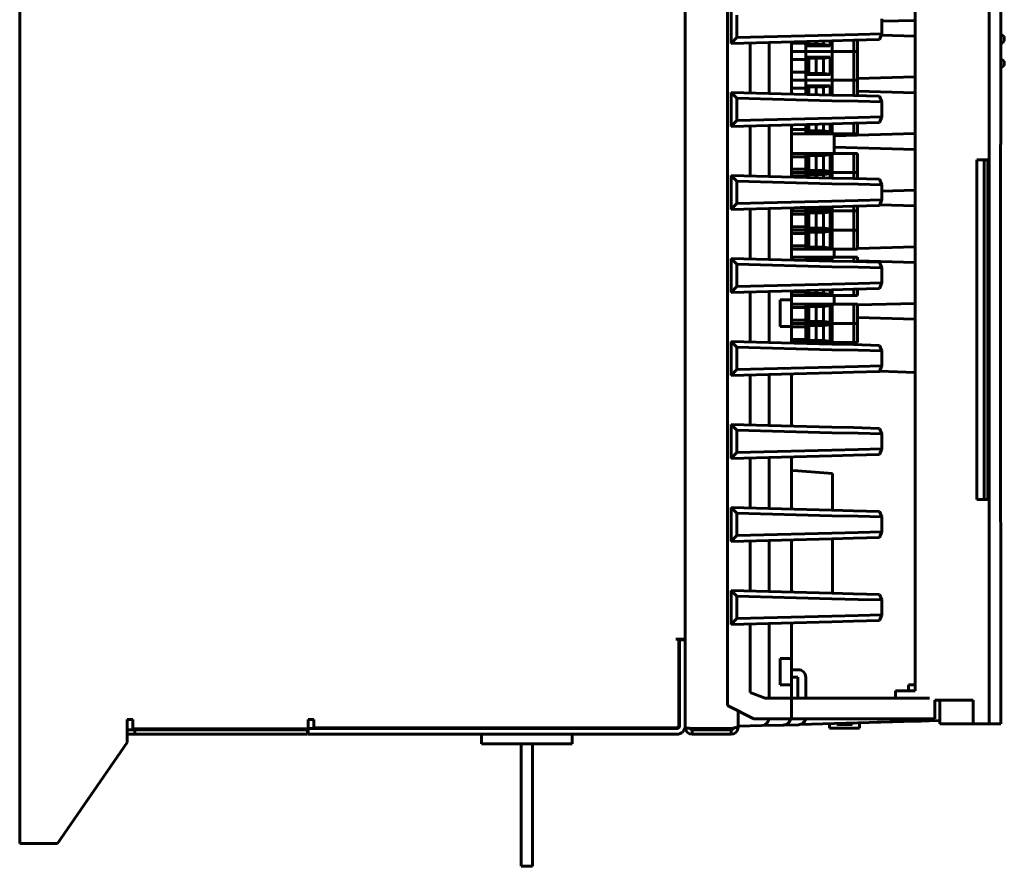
# Model space of a CAD drawing. Header units: millimetres. Extents: x 0 to 297, y 0 to 292.
# Tile 5 of 8: x 123 to 189, y 71 to 127. Entities that reach past the tile are written whole.
import ezdxf

# ---------------------------------------------------------------- set-up
doc = ezdxf.new("R2010")
doc.units = ezdxf.units.MM
doc.linetypes.add('K5LT_BASIC', pattern=[0])
doc.layers.add('Системный слой', color=7, linetype='Continuous')

# ---------------------------------------------------------------- blocks, each defined once
blk = doc.blocks.new('U0')
at = {"layer": 'Системный слой', "color": 150, "linetype": 'K5LT_BASIC', "lineweight": 60, "true_color": 0x0080ff}
for p, q in [((182.259, 83.152), (182.634, 83.152)), ((182.634, 83.152), (182.705, 83.152))]:
    blk.add_line(p, q, dxfattribs=at)
blk = doc.blocks.new('U1')
at = {"layer": 'Системный слой', "color": 150, "linetype": 'K5LT_BASIC', "lineweight": 60, "true_color": 0x0080ff}
for p, q in [((182.762, 80.742), (182.709, 80.74)), ((183.086, 80.751), (182.888, 80.746)), ((183.632, 80.767), (183.341, 80.759))]:
    blk.add_line(p, q, dxfattribs=at)
blk = doc.blocks.new('U2')
at = {"layer": 'Системный слой', "color": 150, "linetype": 'K5LT_BASIC', "lineweight": 60, "true_color": 0x0080ff}
for p, q in [((177.222, 97.152), (177.222, 94.726)), ((177.222, 92.828), (177.222, 89.226))]:
    blk.add_line(p, q, dxfattribs=at)
blk = doc.blocks.new('U3')
at = {"layer": 'Системный слой', "color": 150, "linetype": 'K5LT_BASIC', "lineweight": 60, "true_color": 0x0080ff}
for p, q in [((177.334, 119.654), (177.334, 118.362)), ((177.334, 112.012), (177.334, 111.487)), ((177.334, 108.947), (177.334, 108.362)), ((177.334, 105.822), (177.334, 105.723))]:
    blk.add_line(p, q, dxfattribs=at)
blk = doc.blocks.new('U5')
at = {"layer": 'Системный слой', "color": 150, "linetype": 'K5LT_BASIC', "lineweight": 60, "true_color": 0x0080ff}
for p, q in [((180.184, 80.668), (182.711, 80.74)), ((182.755, 80.742), (182.888, 80.746)), ((183.086, 80.751), (183.341, 80.759)), ((183.632, 80.767), (184.335, 80.787))]:
    blk.add_line(p, q, dxfattribs=at)
blk = doc.blocks.new('U6')
at = {"layer": 'Системный слой', "color": 150, "linetype": 'K5LT_BASIC', "lineweight": 60, "true_color": 0x0080ff}
for start, end in [(271.72422, 350.06494), (271.65, 271.72422)]:
    blk.add_arc((173.946, 80.988), 0.5, start, end, dxfattribs=at)
blk = doc.blocks.new('U7')
at = {"layer": 'Системный слой', "color": 150, "linetype": 'K5LT_BASIC', "lineweight": 60, "true_color": 0x0080ff}
blk.add_line((170.959, 81.427), (170.959, 80.901), dxfattribs=at)
blk = doc.blocks.new('U8')
at = {"layer": 'Системный слой', "color": 150, "linetype": 'K5LT_BASIC', "lineweight": 60, "true_color": 0x0080ff}
for p, q in [((188.601, 126.103), (188.368, 126.262)), ((188.608, 125.814), (188.601, 126.103)), ((188.368, 125.642), (188.368, 125.642)), ((188.368, 125.642), (188.368, 125.642)), ((188.368, 125.642), (188.368, 125.642)), ((188.368, 125.642), (188.368, 125.642)), ((188.368, 125.642), (188.369, 125.642)), ((188.369, 125.642), (188.371, 125.643)), ((188.369, 125.642), (188.369, 125.642)), ((188.369, 125.642), (188.369, 125.642)), ((188.371, 125.643), (188.373, 125.643)), ((188.373, 125.643), (188.378, 125.644)), ((188.378, 125.644), (188.387, 125.645)), ((188.387, 125.645), (188.406, 125.65)), ((188.406, 125.65), (188.442, 125.662)), ((188.442, 125.662), (188.509, 125.698)), ((188.509, 125.698), (188.608, 125.814))]:
    blk.add_line(p, q, dxfattribs=at)
blk = doc.blocks.new('U9')
at = {"layer": 'Системный слой', "color": 150, "linetype": 'K5LT_BASIC', "lineweight": 60, "true_color": 0x0080ff}
blk.add_line((181.398, 82.752), (181.398, 82.277), dxfattribs=at)
blk = doc.blocks.new('U10')
at = {"layer": 'Системный слой', "color": 150, "linetype": 'K5LT_BASIC', "lineweight": 60, "true_color": 0x0080ff}
for p, q in [((188.604, 124.471), (188.368, 124.637)), ((188.368, 124.637), (188.368, 124.637)), ((188.368, 124.017), (188.604, 124.182)), ((188.604, 124.182), (188.604, 124.471))]:
    blk.add_line(p, q, dxfattribs=at)
blk = doc.blocks.new('U12')
at = {"layer": 'Системный слой', "color": 150, "linetype": 'K5LT_BASIC', "lineweight": 60, "true_color": 0x0080ff}
for p, q in [((167.459, 160.627), (167.459, 86.127)), ((167.459, 80.439), (167.459, 80.327))]:
    blk.add_line(p, q, dxfattribs=at)

msp = doc.modelspace()

# ---------------------------------------------------------------- linework, layer by layer
at = {"layer": 'Системный слой', "color": 150, "linetype": 'K5LT_BASIC', "lineweight": 60, "true_color": 0x0080ff}
for p, q in [((123.3337, 174.627), (123.3337, 72.627)), ((187.614, 167.327), (187.614, 80.577)), ((170.2587, 166.277), (170.2587, 81.777)), ((182.704, 82.752), (182.704, 165.152)), ((182.7046, 165.152), (182.7046, 82.752)), ((182.7025, 83.152), (182.7025, 164.902)), ((182.7033, 164.902), (182.7033, 83.152)), ((167.4587, 160.577), (167.4587, 86.177)), ((170.5087, 125.652), (170.5087, 127.902)), ((170.8837, 127.517), (170.8837, 126.0369)), ((180.4793, 126.2796), (180.4793, 127.2743)), ((180.4793, 127.1143), (182.7025, 127.1761)), ((170.5087, 125.652), (170.8837, 126.0369)), ((177.1725, 126.2016), (170.8837, 126.0369)), ((178.9167, 126.2387), (177.1725, 126.2016)), ((180.4793, 126.2796), (178.9167, 126.2387)), ((180.4793, 126.2796), (180.339, 125.9094)), ((180.4455, 126.1905), (182.7025, 126.1278)), ((177.1823, 125.8267), (170.5087, 125.652)), ((171.7587, 122.3692), (171.7587, 125.6847)), ((173.0087, 122.3365), (173.0087, 125.7174)), ((174.5087, 122.2972), (174.5087, 125.7567)), ((174.5087, 125.6566), (175.4462, 125.6566)), ((175.4462, 125.1195), (175.4462, 125.7813)), ((175.5712, 125.7845), (175.5712, 125.497)), ((175.5712, 125.497), (175.6449, 125.5706)), ((175.5712, 125.497), (177.0712, 125.497)), ((175.6449, 125.7865), (175.6449, 125.5706)), ((175.6449, 125.5706), (176.6212, 125.5706)), ((176.1331, 125.7992), (176.1331, 125.5706)), ((176.6212, 125.5706), (176.6212, 125.812)), ((177.0712, 125.5154), (176.6212, 125.5706)), ((177.0712, 125.497), (177.0712, 125.8238)), ((178.5995, 125.8638), (177.1823, 125.8267)), ((177.1962, 125.8271), (177.1962, 125.1195)), ((180.339, 125.9094), (178.5995, 125.8638)), ((178.6212, 125.1195), (178.6212, 125.8644)), ((178.8712, 125.8709), (178.8712, 125.1195)), ((174.5087, 125.1195), (175.4462, 125.1195)), ((174.5087, 125.1195), (175.4462, 125.1195)), ((175.4462, 125.1195), (175.4712, 125.1195)), ((175.4462, 123.2145), (175.4462, 125.1195)), ((175.4712, 125.1195), (175.4462, 125.1195)), ((177.1962, 125.1195), (175.4712, 125.1195)), ((177.1962, 125.1195), (175.4712, 125.1195)), ((177.0712, 124.742), (175.5712, 124.742)), ((175.5712, 124.742), (175.6449, 124.6683)), ((175.5712, 124.742), (175.5712, 123.592)), ((176.6212, 124.6683), (177.0712, 124.7235)), ((177.0712, 123.592), (177.0712, 124.742)), ((177.1962, 125.1195), (177.1962, 123.2145)), ((178.588, 125.1195), (177.1962, 125.1195)), ((178.588, 125.1195), (177.1962, 125.1195)), ((178.588, 125.1195), (178.6212, 125.1195)), ((178.6212, 125.1195), (178.588, 125.1195)), ((178.6212, 123.2145), (178.6212, 125.1195)), ((178.6212, 125.1195), (178.6462, 125.1195)), ((178.6462, 125.1195), (178.6212, 125.1195)), ((178.8462, 125.1195), (178.6462, 125.1195)), ((178.8462, 125.1195), (178.6462, 125.1195)), ((178.8462, 125.1195), (178.8712, 125.1195)), ((178.8712, 125.1195), (178.8462, 125.1195)), ((178.8712, 125.1195), (178.8712, 123.2145)), ((174.5087, 124.5823), (175.4462, 124.5823)), ((176.6212, 124.6683), (175.6449, 124.6683)), ((175.6449, 124.6683), (175.6449, 123.6656)), ((176.1331, 124.6683), (176.1331, 123.6656)), ((176.6212, 123.6656), (176.6212, 124.6683)), ((174.5087, 123.7516), (175.4462, 123.7516)), ((175.5712, 123.592), (175.6449, 123.6656)), ((175.5712, 123.592), (177.0712, 123.592)), ((175.6449, 123.6656), (176.6212, 123.6656)), ((177.0712, 123.6104), (176.6212, 123.6656)), ((178.8712, 123.3197), (182.7025, 123.4261)), ((174.5087, 123.2145), (175.4462, 123.2145)), ((174.5087, 123.2145), (175.4462, 123.2145)), ((175.4462, 123.2145), (175.4712, 123.2145)), ((175.4462, 122.2727), (175.4462, 123.2145)), ((175.4712, 123.2145), (175.4462, 123.2145)), ((177.1962, 123.2145), (175.4712, 123.2145)), ((177.1962, 123.2145), (175.4712, 123.2145)), ((177.0712, 122.837), (175.5712, 122.837)), ((175.5712, 122.837), (175.6449, 122.7633)), ((175.5712, 122.837), (175.5712, 122.2694)), ((176.6212, 122.7633), (175.6449, 122.7633)), ((175.6449, 122.7633), (175.6449, 122.2675)), ((176.1331, 122.7633), (176.1331, 122.2547)), ((176.6212, 122.7633), (177.0712, 122.8185)), ((176.6212, 122.2419), (176.6212, 122.7633)), ((177.0712, 122.2301), (177.0712, 122.837)), ((177.1962, 123.2145), (177.1962, 122.2268)), ((178.588, 123.2145), (177.1962, 123.2145)), ((178.588, 123.2145), (177.1962, 123.2145)), ((178.588, 123.2145), (178.6212, 123.2145)), ((178.6212, 123.2145), (178.588, 123.2145)), ((178.6212, 122.1895), (178.6212, 123.2145)), ((178.6212, 123.2145), (178.6462, 123.2145)), ((178.6462, 123.2145), (178.6212, 123.2145)), ((178.8462, 123.2145), (178.6462, 123.2145)), ((178.8462, 123.2145), (178.6462, 123.2145)), ((178.8462, 123.2145), (178.8712, 123.2145)), ((178.8712, 123.2145), (178.8462, 123.2145)), ((178.8712, 123.2145), (178.8712, 122.183)), ((170.8837, 122.017), (170.5087, 122.402)), ((170.5087, 122.402), (177.1823, 122.2272)), ((170.5087, 120.152), (170.5087, 122.402)), ((174.5087, 122.6773), (175.4462, 122.6773)), ((177.1823, 122.2272), (178.5995, 122.1901)), ((178.5995, 122.1901), (180.339, 122.1446)), ((178.8712, 122.4843), (182.7025, 122.3778)), ((180.339, 122.1446), (180.4793, 121.7743)), ((170.8837, 122.017), (177.1725, 121.8523)), ((170.8837, 122.017), (170.8837, 120.5369)), ((177.1725, 121.8523), (178.9167, 121.8152)), ((178.9167, 121.8152), (180.4793, 121.7743)), ((180.4793, 120.7796), (180.4793, 121.7743)), ((180.4793, 120.7796), (178.9167, 120.7387)), ((180.4793, 120.7796), (180.339, 120.4094)), ((170.5087, 120.152), (170.8837, 120.5369)), ((177.1823, 120.3267), (170.5087, 120.152)), ((177.1725, 120.7016), (170.8837, 120.5369)), ((171.7587, 116.8692), (171.7587, 120.1847)), ((173.0087, 116.8365), (173.0087, 120.2174)), ((174.5087, 116.7972), (174.5087, 120.2567)), ((175.4462, 119.6545), (175.4462, 120.2813)), ((175.5712, 120.2845), (175.5712, 119.782)), ((175.6449, 120.2865), (175.6449, 119.8556)), ((176.1331, 120.2992), (176.1331, 119.8556)), ((176.6212, 119.8556), (176.6212, 120.312)), ((177.0712, 119.782), (177.0712, 120.3238)), ((178.9167, 120.7387), (177.1725, 120.7016)), ((178.5995, 120.3638), (177.1823, 120.3267)), ((177.1962, 120.3271), (177.1962, 119.6545)), ((180.339, 120.4094), (178.5995, 120.3638)), ((178.6212, 119.6545), (178.6212, 120.3644)), ((178.8712, 120.3709), (178.8712, 119.6545)), ((174.5087, 119.9416), (175.4462, 119.9416)), ((175.4462, 119.6545), (174.5087, 119.6545)), ((175.4462, 119.6545), (175.4712, 119.6545)), ((177.1962, 119.6545), (175.4712, 119.6545)), ((175.5712, 119.782), (175.6449, 119.8556)), ((175.5712, 119.782), (177.0712, 119.782)), ((175.6449, 119.8556), (176.6212, 119.8556)), ((177.0712, 119.8004), (176.6212, 119.8556)), ((178.588, 119.6545), (177.1962, 119.6545)), ((177.3337, 119.527), (182.7025, 119.6761)), ((178.588, 119.6545), (178.6212, 119.6545)), ((178.6212, 119.6545), (178.6462, 119.6545)), ((178.8462, 119.6545), (178.6462, 119.6545)), ((178.8712, 119.6545), (178.8462, 119.6545)), ((174.5087, 118.362), (175.4462, 118.362)), ((175.4462, 118.362), (175.4712, 118.362)), ((175.4462, 117.092), (175.4462, 118.362)), ((177.1962, 118.362), (175.4712, 118.362)), ((177.0712, 118.302), (175.5712, 118.302)), ((175.5712, 118.302), (175.6449, 118.2283)), ((175.5712, 118.302), (175.5712, 117.152)), ((176.6212, 118.2283), (175.6449, 118.2283)), ((175.6449, 118.2283), (175.6449, 117.2256)), ((176.1331, 118.2283), (176.1331, 117.2256)), ((176.6212, 118.2283), (177.0712, 118.2836)), ((176.6212, 117.2256), (176.6212, 118.2283)), ((177.0712, 117.152), (177.0712, 118.302)), ((177.1962, 118.362), (177.1962, 117.092)), ((178.588, 118.362), (177.1962, 118.362)), ((177.3337, 118.777), (182.7025, 118.6278)), ((178.588, 118.362), (178.6212, 118.362)), ((178.6212, 117.092), (178.6212, 118.362)), ((178.6212, 118.362), (178.6462, 118.362)), ((178.8462, 118.362), (178.6462, 118.362)), ((178.8462, 118.362), (178.8712, 118.362)), ((178.8712, 118.362), (178.8712, 117.092)), ((174.5087, 118.1423), (175.4462, 118.1423)), ((187.516, 117.927), (186.7774, 117.927)), ((187.2664, 95.427), (187.2664, 117.927)), ((187.516, 117.927), (187.516, 95.427)), ((170.8837, 116.517), (170.5087, 116.902)), ((170.5087, 116.902), (177.1823, 116.7272)), ((170.5087, 114.652), (170.5087, 116.902)), ((174.5087, 117.3116), (175.4462, 117.3116)), ((174.5087, 117.092), (175.4462, 117.092)), ((174.5087, 117.092), (175.4462, 117.092)), ((174.5087, 116.8723), (175.4462, 116.8723)), ((175.4462, 117.092), (175.4712, 117.092)), ((175.4462, 116.7727), (175.4462, 117.092)), ((175.4712, 117.092), (175.4462, 117.092)), ((177.1962, 117.092), (175.4712, 117.092)), ((177.1962, 117.092), (175.4712, 117.092)), ((175.5712, 117.152), (175.6449, 117.2256)), ((175.5712, 117.152), (177.0712, 117.152)), ((177.0712, 117.032), (175.5712, 117.032)), ((175.5712, 117.032), (175.6449, 116.9583)), ((175.5712, 117.032), (175.5712, 116.7694)), ((175.6449, 117.2256), (176.6212, 117.2256)), ((176.6212, 116.9583), (175.6449, 116.9583)), ((175.6449, 116.9583), (175.6449, 116.7675)), ((176.1331, 116.9583), (176.1331, 116.7547)), ((177.0712, 117.1704), (176.6212, 117.2256)), ((176.6212, 116.9583), (177.0712, 117.0136)), ((176.6212, 116.7419), (176.6212, 116.9583)), ((177.0712, 116.7301), (177.0712, 117.032)), ((177.1962, 117.092), (177.1962, 116.7268)), ((178.588, 117.092), (177.1962, 117.092)), ((178.588, 117.092), (177.1962, 117.092)), ((178.588, 117.092), (178.6212, 117.092)), ((178.6212, 117.092), (178.588, 117.092)), ((178.6212, 116.6895), (178.6212, 117.092)), ((178.6212, 117.092), (178.6462, 117.092)), ((178.6462, 117.092), (178.6212, 117.092)), ((178.8462, 117.092), (178.6462, 117.092)), ((178.8462, 117.092), (178.6462, 117.092)), ((178.8462, 117.092), (178.8712, 117.092)), ((178.8712, 117.092), (178.8462, 117.092)), ((178.8712, 117.092), (178.8712, 116.683)), ((170.8837, 116.517), (170.8837, 115.0369)), ((170.8837, 116.517), (177.1725, 116.3523)), ((177.1725, 116.3523), (178.9167, 116.3152)), ((177.1823, 116.7272), (178.5995, 116.6901)), ((178.5995, 116.6901), (180.339, 116.6446)), ((178.9167, 116.3152), (180.4793, 116.2743)), ((180.339, 116.6446), (180.4793, 116.2743)), ((180.4793, 115.2796), (180.4793, 116.2743)), ((180.4793, 115.8643), (182.7025, 115.9261)), ((170.5087, 114.652), (170.8837, 115.0369)), ((177.1725, 115.2016), (170.8837, 115.0369)), ((178.9167, 115.2387), (177.1725, 115.2016)), ((180.339, 114.9094), (178.5995, 114.8638)), ((180.4793, 115.2796), (178.9167, 115.2387)), ((180.4793, 115.2796), (180.339, 114.9094)), ((180.3518, 114.9431), (182.7025, 114.8778)), ((177.1823, 114.8267), (170.5087, 114.652)), ((171.7587, 111.3692), (171.7587, 114.6847)), ((173.0087, 111.3365), (173.0087, 114.7174)), ((174.5087, 111.2972), (174.5087, 114.7567)), ((174.5087, 114.552), (175.4462, 114.552)), ((174.5087, 114.552), (175.4462, 114.552)), ((174.5087, 114.3323), (175.4462, 114.3323)), ((175.0788, 114.7716), (175.4462, 114.7716)), ((175.4462, 114.552), (175.4462, 114.7813)), ((175.4462, 114.552), (175.4712, 114.552)), ((175.4462, 113.282), (175.4462, 114.552)), ((175.4712, 114.552), (175.4462, 114.552)), ((177.1962, 114.552), (175.4712, 114.552)), ((177.1962, 114.552), (175.4712, 114.552)), ((175.5712, 114.7845), (175.5712, 114.612)), ((175.5712, 114.612), (175.6449, 114.6856)), ((175.5712, 114.612), (177.0712, 114.612)), ((177.0712, 114.492), (175.5712, 114.492)), ((175.5712, 114.492), (175.6449, 114.4183)), ((175.5712, 114.492), (175.5712, 113.342)), ((175.6449, 114.7865), (175.6449, 114.6856)), ((175.6449, 114.6856), (176.6212, 114.6856)), ((176.6212, 114.4183), (175.6449, 114.4183)), ((175.6449, 114.4183), (175.6449, 113.4156)), ((176.1331, 114.7992), (176.1331, 114.6856)), ((176.1331, 114.4183), (176.1331, 113.4156)), ((176.6212, 114.6856), (176.6212, 114.812)), ((177.0712, 114.6304), (176.6212, 114.6856)), ((176.6212, 114.4183), (177.0712, 114.4736)), ((176.6212, 113.4156), (176.6212, 114.4183)), ((177.0712, 114.612), (177.0712, 114.8238)), ((177.0712, 113.342), (177.0712, 114.492)), ((178.5995, 114.8638), (177.1823, 114.8267)), ((177.1962, 114.8271), (177.1962, 114.552)), ((177.1962, 114.552), (177.1962, 113.282)), ((178.588, 114.552), (177.1962, 114.552)), ((178.588, 114.552), (177.1962, 114.552)), ((178.588, 114.552), (178.6212, 114.552)), ((178.6212, 114.552), (178.588, 114.552)), ((178.6212, 114.552), (178.6212, 114.8644)), ((178.6212, 113.282), (178.6212, 114.552)), ((178.6212, 114.552), (178.6462, 114.552)), ((178.6462, 114.552), (178.6212, 114.552)), ((178.8462, 114.552), (178.6462, 114.552)), ((178.8462, 114.552), (178.6462, 114.552)), ((178.8462, 114.552), (178.8712, 114.552)), ((178.8712, 114.552), (178.8462, 114.552)), ((178.8712, 114.8709), (178.8712, 114.552)), ((178.8712, 114.552), (178.8712, 113.282)), ((174.5087, 113.5016), (175.4462, 113.5016)), ((174.5087, 113.282), (175.4462, 113.282)), ((174.5087, 113.282), (175.4462, 113.282)), ((174.5087, 113.0623), (175.4462, 113.0623)), ((175.4712, 113.282), (175.4462, 113.282)), ((175.4462, 113.282), (175.4712, 113.282)), ((175.4462, 112.012), (175.4462, 113.282)), ((177.1962, 113.282), (175.4712, 113.282)), ((177.1962, 113.282), (175.4712, 113.282)), ((175.5712, 113.342), (175.6449, 113.4156)), ((175.5712, 113.342), (177.0712, 113.342)), ((177.0712, 113.222), (175.5712, 113.222)), ((175.5712, 113.222), (175.6449, 113.1483)), ((175.5712, 113.222), (175.5712, 112.072)), ((175.6449, 113.4156), (176.6212, 113.4156)), ((176.6212, 113.1483), (175.6449, 113.1483)), ((175.6449, 113.1483), (175.6449, 112.1456)), ((176.1331, 113.1483), (176.1331, 112.1456)), ((177.0712, 113.3604), (176.6212, 113.4156)), ((176.6212, 113.1483), (177.0712, 113.2036)), ((176.6212, 112.1456), (176.6212, 113.1483)), ((177.0712, 112.072), (177.0712, 113.222)), ((178.588, 113.282), (177.1962, 113.282)), ((177.1962, 113.282), (177.1962, 112.012)), ((178.588, 113.282), (177.1962, 113.282)), ((178.6212, 113.282), (178.588, 113.282)), ((178.588, 113.282), (178.6212, 113.282)), ((178.6462, 113.282), (178.6212, 113.282)), ((178.6212, 112.012), (178.6212, 113.282)), ((178.6212, 113.282), (178.6462, 113.282)), ((178.8462, 113.282), (178.6462, 113.282)), ((178.8462, 113.282), (178.6462, 113.282)), ((178.8712, 113.282), (178.8462, 113.282)), ((178.8462, 113.282), (178.8712, 113.282)), ((178.8712, 113.282), (178.8712, 112.012)), ((174.5087, 112.2316), (175.4462, 112.2316)), ((174.5087, 112.012), (175.4462, 112.012)), ((175.4712, 112.012), (175.4462, 112.012)), ((177.1962, 112.012), (175.4712, 112.012)), ((175.5712, 112.072), (175.6449, 112.1456)), ((175.5712, 112.072), (177.0712, 112.072)), ((175.6449, 112.1456), (176.6212, 112.1456)), ((177.0712, 112.0904), (176.6212, 112.1456)), ((178.588, 112.012), (177.1962, 112.012)), ((178.6212, 112.012), (178.588, 112.012)), ((178.6462, 112.012), (178.6212, 112.012)), ((178.8462, 112.012), (178.6462, 112.012)), ((178.8712, 112.012), (178.8462, 112.012)), ((178.8712, 112.0697), (182.7025, 112.1761)), ((170.8837, 111.017), (170.5087, 111.402)), ((170.5087, 109.152), (170.5087, 111.402)), ((170.5087, 111.402), (177.1823, 111.2272)), ((170.8837, 111.017), (177.1725, 110.8523)), ((170.8837, 111.017), (170.8837, 109.5369)), ((174.5087, 111.487), (175.4462, 111.487)), ((175.4462, 111.487), (175.4712, 111.487)), ((175.4462, 111.2727), (175.4462, 111.487)), ((177.1962, 111.487), (175.4712, 111.487)), ((177.0712, 111.427), (175.5712, 111.427)), ((175.5712, 111.427), (175.6449, 111.3533)), ((175.5712, 111.427), (175.5712, 111.2694)), ((176.6212, 111.3533), (175.6449, 111.3533)), ((175.6449, 111.3533), (175.6449, 111.2675)), ((176.1331, 111.3533), (176.1331, 111.2547)), ((176.6212, 111.3533), (177.0712, 111.4086)), ((176.6212, 111.2419), (176.6212, 111.3533)), ((177.0712, 111.2301), (177.0712, 111.427)), ((177.1823, 111.2272), (178.5995, 111.1901)), ((177.1962, 111.487), (177.1962, 111.2268)), ((178.588, 111.487), (177.1962, 111.487)), ((178.588, 111.487), (178.6212, 111.487)), ((178.5995, 111.1901), (180.339, 111.1446)), ((178.6212, 111.1895), (178.6212, 111.487)), ((178.6212, 111.487), (178.6462, 111.487)), ((178.8462, 111.487), (178.6462, 111.487)), ((178.8462, 111.487), (178.8712, 111.487)), ((178.8712, 111.487), (178.8712, 111.183)), ((178.8712, 111.2343), (182.7025, 111.1278)), ((180.339, 111.1446), (180.4793, 110.7743)), ((177.1725, 110.8523), (178.9167, 110.8152)), ((178.9167, 110.8152), (180.4793, 110.7743)), ((180.4793, 109.7796), (180.4793, 110.7743)), ((177.1725, 109.7016), (170.8837, 109.5369)), ((178.9167, 109.7387), (177.1725, 109.7016)), ((180.4793, 109.7796), (178.9167, 109.7387)), ((180.4793, 109.7796), (180.339, 109.4094)), ((170.5087, 109.152), (170.8837, 109.5369)), ((177.1823, 109.3267), (170.5087, 109.152)), ((171.7587, 105.8692), (171.7587, 109.1847)), ((173.0087, 105.8365), (173.0087, 109.2174)), ((174.5087, 108.652), (174.5087, 109.2567)), ((174.5087, 109.1666), (175.4462, 109.1666)), ((175.4462, 108.947), (175.4462, 109.2813)), ((175.5712, 109.2845), (175.5712, 109.007)), ((175.5712, 109.007), (175.6449, 109.0806)), ((175.6449, 109.2865), (175.6449, 109.0806)), ((175.6449, 109.0806), (176.6212, 109.0806)), ((176.1331, 109.2992), (176.1331, 109.0806)), ((176.6212, 109.0806), (176.6212, 109.312)), ((177.0712, 109.0254), (176.6212, 109.0806)), ((177.0712, 109.007), (177.0712, 109.3238)), ((178.5995, 109.3638), (177.1823, 109.3267)), ((177.1962, 109.3271), (177.1962, 108.947)), ((180.339, 109.4094), (178.5995, 109.3638)), ((178.6212, 108.947), (178.6212, 109.3644)), ((178.8712, 109.3709), (178.8712, 108.947)), ((174.5087, 108.652), (173.7587, 108.652)), ((173.7587, 106.902), (173.7587, 108.652)), ((174.5087, 108.947), (175.4462, 108.947)), ((174.5087, 106.902), (174.5087, 108.652)), ((174.5087, 108.362), (175.4462, 108.362)), ((175.4712, 108.947), (175.4462, 108.947)), ((175.4462, 108.362), (175.4712, 108.362)), ((175.4462, 107.092), (175.4462, 108.362)), ((177.1962, 108.947), (175.4712, 108.947)), ((177.1962, 108.362), (175.4712, 108.362)), ((175.5712, 109.007), (177.0712, 109.007)), ((178.588, 108.947), (177.1962, 108.947)), ((177.1962, 108.362), (177.1962, 107.092)), ((178.588, 108.362), (177.1962, 108.362)), ((178.6212, 108.947), (178.588, 108.947)), ((178.588, 108.362), (178.6212, 108.362)), ((178.6462, 108.947), (178.6212, 108.947)), ((178.6212, 107.092), (178.6212, 108.362)), ((178.6212, 108.362), (178.6462, 108.362)), ((178.8462, 108.947), (178.6462, 108.947)), ((178.8462, 108.362), (178.6462, 108.362)), ((178.8712, 108.947), (178.8462, 108.947)), ((178.8462, 108.362), (178.8712, 108.362)), ((178.8712, 108.3197), (182.7025, 108.4261)), ((178.8712, 108.362), (178.8712, 107.092)), ((174.5087, 108.1423), (175.4462, 108.1423)), ((177.0712, 108.302), (175.5712, 108.302)), ((175.5712, 108.302), (175.6449, 108.2283)), ((175.5712, 108.302), (175.5712, 107.152)), ((176.6212, 108.2283), (175.6449, 108.2283)), ((175.6449, 108.2283), (175.6449, 107.2256)), ((176.1331, 108.2283), (176.1331, 107.2256)), ((176.6212, 108.2283), (177.0712, 108.2836)), ((176.6212, 107.2256), (176.6212, 108.2283)), ((177.0712, 107.152), (177.0712, 108.302)), ((174.5087, 107.3116), (175.4462, 107.3116)), ((174.5087, 107.092), (175.4462, 107.092)), ((174.5087, 107.092), (175.4462, 107.092)), ((175.4462, 107.092), (175.4712, 107.092)), ((175.4462, 105.822), (175.4462, 107.092)), ((175.4712, 107.092), (175.4462, 107.092)), ((177.1962, 107.092), (175.4712, 107.092)), ((177.1962, 107.092), (175.4712, 107.092)), ((175.5712, 107.152), (175.6449, 107.2256)), ((175.5712, 107.152), (177.0712, 107.152)), ((175.6449, 107.2256), (176.6212, 107.2256)), ((177.0712, 107.1704), (176.6212, 107.2256)), ((177.1962, 107.092), (177.1962, 105.822)), ((178.588, 107.092), (177.1962, 107.092)), ((178.588, 107.092), (177.1962, 107.092)), ((178.588, 107.092), (178.6212, 107.092)), ((178.6212, 107.092), (178.588, 107.092)), ((178.6212, 105.822), (178.6212, 107.092)), ((178.6212, 107.092), (178.6462, 107.092)), ((178.6462, 107.092), (178.6212, 107.092)), ((178.8462, 107.092), (178.6462, 107.092)), ((178.8462, 107.092), (178.6462, 107.092)), ((178.8462, 107.092), (178.8712, 107.092)), ((178.8712, 107.092), (178.8462, 107.092)), ((178.8712, 107.4843), (182.7025, 107.3778)), ((178.8712, 107.092), (178.8712, 105.822)), ((174.5087, 106.902), (173.7587, 106.902)), ((174.5087, 105.7972), (174.5087, 106.902)), ((174.5087, 106.8723), (175.4462, 106.8723)), ((177.0712, 107.032), (175.5712, 107.032)), ((175.5712, 107.032), (175.6449, 106.9583)), ((175.5712, 107.032), (175.5712, 105.882)), ((176.6212, 106.9583), (175.6449, 106.9583)), ((175.6449, 106.9583), (175.6449, 105.9556)), ((176.1331, 106.9583), (176.1331, 105.9556)), ((176.6212, 106.9583), (177.0712, 107.0136)), ((176.6212, 105.9556), (176.6212, 106.9583)), ((177.0712, 105.882), (177.0712, 107.032)), ((170.5087, 105.902), (177.1823, 105.7272)), ((170.5087, 103.652), (170.5087, 105.902)), ((170.8837, 105.517), (170.5087, 105.902)), ((174.5087, 106.0416), (175.4462, 106.0416)), ((174.5087, 105.822), (175.4462, 105.822)), ((175.4712, 105.822), (175.4462, 105.822)), ((177.1962, 105.822), (175.4712, 105.822)), ((175.5712, 105.882), (175.6449, 105.9556)), ((175.5712, 105.882), (177.0712, 105.882)), ((175.6449, 105.9556), (176.6212, 105.9556)), ((177.0712, 105.9004), (176.6212, 105.9556)), ((178.588, 105.822), (177.1962, 105.822)), ((178.6212, 105.822), (178.588, 105.822)), ((178.6462, 105.822), (178.6212, 105.822)), ((178.8462, 105.822), (178.6462, 105.822)), ((178.8712, 105.822), (178.8462, 105.822)), ((170.8837, 105.517), (177.1725, 105.3523)), ((170.8837, 105.517), (170.8837, 104.0369)), ((177.1725, 105.3523), (178.9167, 105.3152)), ((177.1823, 105.7272), (178.5995, 105.6901)), ((178.5995, 105.6901), (180.339, 105.6446)), ((178.9167, 105.3152), (180.4793, 105.2743)), ((180.339, 105.6446), (180.4793, 105.2743)), ((180.4793, 104.2796), (180.4793, 105.2743)), ((170.5087, 103.652), (170.8837, 104.0369)), ((177.1823, 103.8267), (170.5087, 103.652)), ((177.1725, 104.2016), (170.8837, 104.0369)), ((178.9167, 104.2387), (177.1725, 104.2016)), ((178.5995, 103.8638), (177.1823, 103.8267)), ((180.339, 103.9094), (178.5995, 103.8638)), ((180.4793, 104.2796), (178.9167, 104.2387)), ((180.4793, 104.2796), (180.339, 103.9094)), ((182.7025, 103.8348), (180.3451, 103.9254)), ((171.7587, 100.3692), (171.7587, 103.6847)), ((173.0087, 100.3365), (173.0087, 103.7174)), ((174.5087, 100.2972), (174.5087, 103.7567)), ((170.5087, 100.402), (177.1823, 100.2272)), ((170.5087, 98.152), (170.5087, 100.402)), ((170.8837, 100.017), (170.5087, 100.402)), ((170.8837, 100.017), (177.1725, 99.8523)), ((170.8837, 100.017), (170.8837, 98.5369)), ((177.1823, 100.2272), (178.5995, 100.1901)), ((178.5995, 100.1901), (180.339, 100.1446)), ((180.339, 100.1446), (180.4793, 99.7743)), ((177.1725, 99.8523), (178.9167, 99.8152)), ((178.9167, 99.8152), (180.4793, 99.7743)), ((180.4793, 98.7796), (180.4793, 99.7743)), ((177.1725, 98.7016), (170.8837, 98.5369)), ((178.9167, 98.7387), (177.1725, 98.7016)), ((180.4793, 98.7796), (178.9167, 98.7387)), ((180.4793, 98.7796), (180.339, 98.4094)), ((170.5087, 98.152), (170.8837, 98.5369)), ((177.1823, 98.3267), (170.5087, 98.152)), ((171.7587, 94.8692), (171.7587, 98.1847)), ((173.0087, 94.8365), (173.0087, 98.2174)), ((174.5087, 94.7972), (174.5087, 98.2567)), ((178.5995, 98.3638), (177.1823, 98.3267)), ((180.339, 98.4094), (178.5995, 98.3638)), ((174.5087, 97.3607), (174.927, 97.3285)), ((174.927, 97.3285), (177.2224, 97.152)), ((186.7774, 95.427), (187.516, 95.427)), ((170.5087, 92.652), (170.5087, 94.902)), ((170.8837, 94.517), (170.5087, 94.902)), ((170.5087, 94.902), (177.1823, 94.7272)), ((177.1823, 94.7272), (178.5995, 94.6901)), ((178.5995, 94.6901), (180.339, 94.6446)), ((170.8837, 94.517), (170.8837, 93.0369)), ((170.8837, 94.517), (177.1725, 94.3523)), ((177.1725, 94.3523), (178.9167, 94.3152)), ((178.9167, 94.3152), (180.4793, 94.2743)), ((180.339, 94.6446), (180.4793, 94.2743)), ((180.4793, 93.2796), (180.4793, 94.2743)), ((170.5087, 92.652), (170.8837, 93.0369)), ((177.1823, 92.8267), (170.5087, 92.652)), ((177.1725, 93.2016), (170.8837, 93.0369)), ((173.0087, 89.3365), (173.0087, 92.7174)), ((174.5087, 89.2972), (174.5087, 92.7567)), ((178.9167, 93.2387), (177.1725, 93.2016)), ((178.5995, 92.8638), (177.1823, 92.8267)), ((180.339, 92.9094), (178.5995, 92.8638)), ((180.4793, 93.2796), (178.9167, 93.2387)), ((180.4793, 93.2796), (180.339, 92.9094)), ((171.7587, 89.3692), (171.7587, 92.6847)), ((170.5087, 89.402), (177.1823, 89.2272)), ((170.8837, 89.017), (170.5087, 89.402)), ((170.5087, 87.152), (170.5087, 89.402)), ((170.8837, 89.017), (170.8837, 87.5369)), ((170.8837, 89.017), (177.1725, 88.8523)), ((177.1725, 88.8523), (178.9167, 88.8152)), ((177.1823, 89.2272), (178.5995, 89.1901)), ((178.5995, 89.1901), (180.339, 89.1446)), ((178.9167, 88.8152), (180.4793, 88.7743)), ((180.339, 89.1446), (180.4793, 88.7743)), ((180.4793, 87.7796), (180.4793, 88.7743)), ((170.5087, 87.152), (170.8837, 87.5369)), ((177.1725, 87.7016), (170.8837, 87.5369)), ((178.9167, 87.7387), (177.1725, 87.7016)), ((180.4793, 87.7796), (178.9167, 87.7387)), ((180.4793, 87.7796), (180.339, 87.4094)), ((177.1823, 87.3267), (170.5087, 87.152)), ((171.7587, 82.652), (171.7587, 87.1847)), ((173.0087, 87.2174), (173.0087, 82.277)), ((174.5087, 87.2567), (174.5087, 84.902)), ((178.5995, 87.3638), (177.1823, 87.3267)), ((180.339, 87.4094), (178.5995, 87.3638)), ((167.0337, 86.177), (166.8337, 86.177)), ((167.0337, 86.177), (167.4587, 86.177)), ((167.0337, 86.177), (167.0337, 80.4395)), ((167.4587, 86.127), (167.0837, 86.127)), ((167.0837, 80.4395), (167.0837, 86.127)), ((167.4587, 80.4395), (167.4587, 86.127)), ((174.5087, 84.902), (173.7587, 84.902)), ((173.7587, 84.902), (173.7587, 83.152)), ((174.5087, 83.152), (174.5087, 84.902)), ((174.5087, 84.152), (174.9462, 84.152)), ((174.5087, 83.652), (174.927, 83.652)), ((174.927, 82.277), (174.927, 83.652)), ((175.4462, 82.277), (175.4462, 83.652)), ((174.5087, 83.152), (173.7587, 83.152)), ((174.5087, 83.152), (174.5087, 82.277)), ((182.2587, 82.752), (182.2587, 83.152)), ((172.7587, 82.277), (171.7587, 82.652)), ((174.5087, 82.277), (172.7587, 82.277)), ((174.5087, 82.277), (174.5087, 80.902)), ((182.6337, 82.277), (174.5087, 82.277)), ((181.3978, 82.752), (182.7046, 82.752)), ((182.6337, 82.277), (183.657, 82.277)), ((170.2587, 81.777), (172.0087, 80.902)), ((184.0087, 82.127), (184.0087, 80.902)), ((186.5381, 82.127), (184.0087, 82.127)), ((184.335, 80.577), (184.335, 82.127)), ((186.5381, 82.127), (186.5381, 80.577)), ((130.8337, 80.852), (130.4587, 80.852)), ((130.4587, 79.3332), (130.4587, 80.852)), ((130.8337, 80.852), (130.8337, 80.227)), ((142.4587, 80.852), (142.8337, 80.852)), ((142.4587, 80.252), (142.4587, 80.852)), ((142.8337, 80.302), (142.8337, 80.852)), ((166.8962, 80.302), (142.8337, 80.302)), ((155.9587, 80.302), (155.9587, 80.252)), ((157.9587, 80.252), (157.9587, 80.302)), ((170.9587, 80.327), (170.8269, 80.327)), ((170.9587, 80.402), (170.9587, 80.9014)), ((172.5231, 80.447), (170.9587, 80.402)), ((170.9587, 80.402), (170.9587, 80.327)), ((174.5087, 80.902), (172.0087, 80.902)), ((173.9606, 80.4884), (172.5231, 80.447)), ((174.9593, 80.5067), (173.9578, 80.4851)), ((174.0133, 80.49), (173.9606, 80.4884)), ((173.9647, 80.4885), (174.0133, 80.49)), ((182.6337, 80.902), (174.5087, 80.902)), ((182.7106, 80.7405), (175.0621, 80.5202)), ((177.015, 80.5764), (177.015, 80.277)), ((177.5153, 80.5908), (177.5153, 80.527)), ((177.765, 80.527), (177.5153, 80.527)), ((177.765, 80.598), (177.765, 80.527)), ((178.2303, 80.527), (177.765, 80.527)), ((178.2303, 80.6114), (178.2303, 80.527)), ((178.515, 80.527), (178.2303, 80.527)), ((178.515, 80.6196), (178.515, 80.527)), ((179.015, 80.634), (179.015, 80.277)), ((184.0087, 80.902), (182.6337, 80.902)), ((183.6322, 80.767), (182.7115, 80.7405)), ((184.335, 80.7873), (183.6322, 80.767)), ((186.5381, 80.577), (184.335, 80.577)), ((187.614, 80.577), (186.5381, 80.577)), ((188.37, 80.577), (187.614, 80.577)), ((130.4587, 80.177), (130.9587, 80.177)), ((130.4587, 79.877), (130.9587, 79.877)), ((142.4587, 80.227), (130.8337, 80.227)), ((130.9587, 79.877), (130.9587, 80.177)), ((130.9587, 80.177), (142.4087, 80.177)), ((142.4087, 79.877), (130.9587, 79.877)), ((142.4087, 79.877), (142.4087, 80.177)), ((142.4587, 80.252), (166.8962, 80.252)), ((142.4587, 79.877), (142.4587, 80.252)), ((166.8962, 79.877), (142.4587, 79.877)), ((153.9587, 79.252), (153.9587, 79.877)), ((159.9587, 79.252), (159.9587, 79.877)), ((167.9087, 80.252), (170.5087, 80.252)), ((167.9087, 80.177), (170.5087, 80.177)), ((167.9087, 79.877), (167.9087, 80.177)), ((167.9087, 79.877), (170.5087, 79.877)), ((170.5087, 79.877), (170.5087, 80.177)), ((177.1912, 80.277), (177.015, 80.277)), ((178.6912, 80.277), (177.1912, 80.277)), ((179.015, 80.277), (178.6912, 80.277)), ((125.8337, 72.627), (130.4587, 79.3332)), ((159.9587, 79.252), (153.9587, 79.252)), ((156.5837, 71.877), (156.5837, 79.252)), ((157.3337, 71.877), (157.3337, 79.252)), ((123.9587, 72.627), (123.3337, 72.627)), ((123.9587, 72.627), (125.8337, 72.627)), ((156.5837, 71.127), (156.5837, 71.877)), ((157.3337, 71.877), (157.3337, 71.127)), ((156.5837, 71.127), (157.3337, 71.127))]:
    msp.add_line(p, q, dxfattribs=at)
for centre, radius, start, end in [((174.9462, 83.652), 0.5, 0, 90), ((154.7788, 80.3145), 0.0625, 191.536959, 270), ((155.2712, 80.3145), 0.0625, 270, 348.463041), ((158.6462, 80.3145), 0.0625, 191.536959, 270), ((159.1387, 80.3145), 0.0625, 270, 348.463041), ((166.8962, 80.4395), 0.1375, 270, 0), ((166.8962, 80.4395), 0.1875, 270, 0), ((166.8962, 80.4395), 0.5625, 270, 0), ((167.9087, 80.327), 0.45, 180.000001, 269.999999), ((170.5087, 80.327), 0.45, 270.000001, 359.999999), ((172.5087, 80.9468), 0.5, 271.65, 354.852983), ((172.5087, 80.9468), 0.5, 271.724133, 354.852899), ((173.9462, 80.9882), 0.5, 271.724133, 350.065047), ((174.9462, 81.0066), 0.5, 271.5, 347.92596), ((182.6962, 81.2403), 0.5, 271.65, 317.419016), ((182.6962, 81.2403), 0.5, 271.754758, 317.418892), ((167.9087, 80.327), 0.15, 203.655401, 269.999999), ((170.5087, 80.327), 0.15, 270.000001, 342.92991)]:
    msp.add_arc(centre, radius, start, end, dxfattribs=at)
for points, knots in [([(188.3677, 167.327), (188.3679, 166.3061), (188.3682, 164.6845), (188.3686, 162.2688), (188.3689, 160.8946), (188.3692, 159.3015), (188.3694, 157.9222), (188.3696, 156.6942), (188.3699, 155.0501), (188.37, 153.9638), (188.3703, 152.1987), (188.3704, 151.2188), (188.3705, 149.624), (188.3706, 148.6427), (188.3707, 147.0947), (188.3708, 146.0829), (188.3709, 144.5651), (188.3709, 143.5234), (188.3709, 142.0353), (188.3709, 140.9639), (188.3707, 139.5055), (188.3706, 138.4043), (188.3704, 136.9758), (188.3703, 135.8448), (188.3701, 134.446), (188.3697, 132.7793), (188.3693, 131.0532), (188.3689, 129.3865), (188.3686, 128.1663), (188.3683, 126.8567), (188.368, 125.6067), (188.3676, 124.327), (188.3673, 123.0472), (188.3669, 121.7972), (188.3665, 120.4877), (188.3662, 119.2674), (188.3659, 117.9282), (188.3656, 116.7377), (188.3654, 115.3686), (188.3651, 114.2079), (188.3649, 112.8091), (188.3648, 111.6782), (188.3646, 110.2496), (188.3645, 109.1484), (188.3645, 107.6901), (188.3645, 106.6186), (188.3645, 105.1305), (188.3646, 104.0889), (188.3646, 102.571), (188.3647, 101.5592), (188.3649, 100.0113), (188.3651, 99.03), (188.3653, 97.4351), (188.3655, 96.4552), (188.3659, 94.6901), (188.3662, 93.6039), (188.3666, 91.9597), (188.3669, 90.7318), (188.3673, 89.3522), (188.3677, 88.1508), (188.3679, 87.2538), (188.3684, 85.7812), (188.3689, 84.2472), (188.3695, 82.4966), (188.3698, 81.3061), (188.37, 80.577)], [0, 0, 0, 0, 0.0086207, 0.0172414, 0.0344828, 0.0357143, 0.0523399, 0.0689655, 0.0714286, 0.1034483, 0.1071429, 0.137931, 0.1428571, 0.1724138, 0.1785714, 0.2068966, 0.2142857, 0.2413793, 0.25, 0.2758621, 0.2857143, 0.3103448, 0.3214286, 0.3448276, 0.3571429, 0.3793103, 0.4137931, 0.4285714, 0.4482759, 0.4642857, 0.4827586, 0.5, 0.5172414, 0.5357143, 0.5517241, 0.5714286, 0.5862069, 0.6071429, 0.6206897, 0.6428571, 0.6551724, 0.6785714, 0.6896552, 0.7142857, 0.7241379, 0.75, 0.7586207, 0.7857143, 0.7931034, 0.8214286, 0.8275862, 0.8571429, 0.862069, 0.8928571, 0.8965517, 0.9285714, 0.9310345, 0.9476601, 0.9642857, 0.9655172, 0.9741379, 0.9827586, 0.9913793, 0.9956897, 1, 1, 1, 1]), ([(186.7774, 95.427), (186.7774, 99.177), (186.7773, 102.927), (186.7773, 110.427), (186.7774, 114.177), (186.7774, 117.927)], [0, 0, 0, 0, 0.5, 0.5, 1, 1, 1, 1])]:
    msp.add_open_spline(points, degree=3, knots=knots, dxfattribs=at)
for points in [[(167.4587, 80.327), (167.4587, 80.3238), (167.4645, 80.3176), (167.4903, 80.3082), (167.5322, 80.2988), (167.5885, 80.2895), (167.6571, 80.2801), (167.7354, 80.2707), (167.8204, 80.2613), (167.8793, 80.2551), (167.9087, 80.252)], [(170.9587, 80.402), (170.9587, 80.3948), (170.9511, 80.3805), (170.9176, 80.3591), (170.8635, 80.3377), (170.7917, 80.3163), (170.7056, 80.2948), (170.6097, 80.2734), (170.5424, 80.2591), (170.5087, 80.252)]]:
    msp.add_open_spline(points, degree=3, dxfattribs=at)

# ---------------------------------------------------------------- block references
at = {"layer": 'Системный слой'}
for name in ['U7', 'U12', 'U3', 'U9', 'U8', 'U10', 'U2', 'U0', 'U6', 'U5', 'U1']:
    msp.add_blockref(name, (0, 0), dxfattribs=at)

doc.saveas('drawing.dxf')
